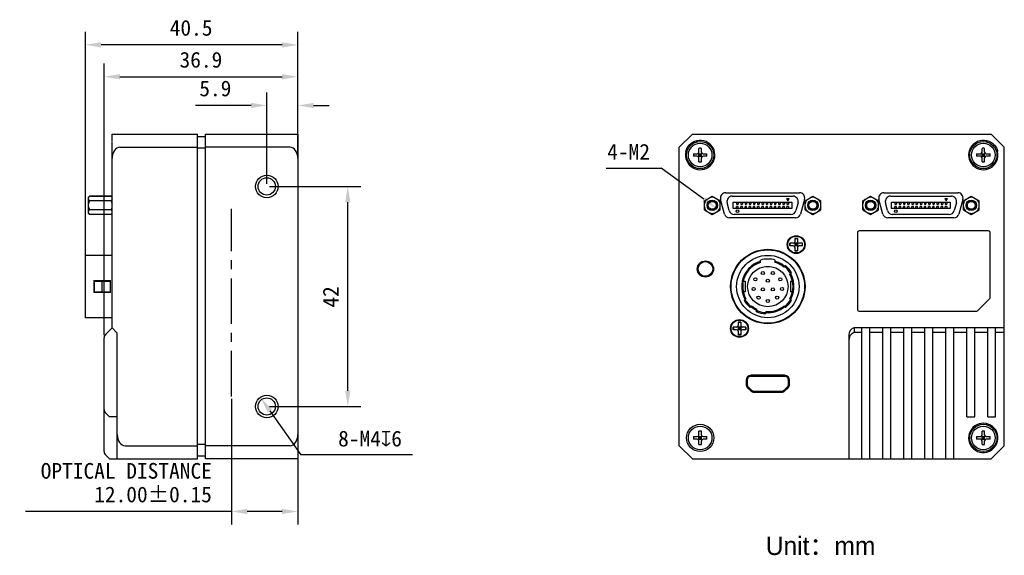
# Model space of a CAD drawing. Header units: millimetres. Extents: x 88 to 392, y 123 to 226.
# Tile 2 of 2: x 204 to 392, y 123 to 226. Entities that reach past the tile are written whole.
import ezdxf

# ---------------------------------------------------------------- set-up
doc = ezdxf.new("R2010")
doc.units = ezdxf.units.MM
doc.header["$LTSCALE"] = 23.1
doc.header["$PDMODE"] = 3
doc.header["$PDSIZE"] = 8
doc.linetypes.add('CENTER', pattern=[0.6, 0.375, -0.075, 0.075, -0.075])
doc.layers.get('0').update_dxf_attribs({"linetype": 'CONTINUOUS'})
doc.layers.get('Defpoints').update_dxf_attribs({"linetype": 'CONTINUOUS'})
for name, color, linetype in [('00_COMPONENTS', 7, 'CONTINUOUS'), ('05_ALL_CURVES', 7, 'CONTINUOUS'), ('51__DRAFT_DIMS', 7, 'CONTINUOUS')]:
    doc.layers.add(name, color=color, linetype=linetype)
doc.styles.get("Standard").update_dxf_attribs({"font": 'simfang.ttf'})
doc.dimstyles.new('DIMSTYLE_2', dxfattribs={"dimtxt": 3, "dimasz": 3, "dimexe": 2.5, "dimexo": 0.5, "dimtad": 1, "dimdsep": 46, "dimtxsty": 'STANDARD', "dimblk": '_FILLED', "dimblk1": '_FILLED', "dimblk2": '_FILLED', "dimcen": 0.09, "dimclrt": 3, "dimazin": 2, "dimtp": 0.1, "dimtm": 0.1, "dimtfac": 1, "dimtofl": 0, "dimtmove": 0, "dimatfit": 1, "dimldrblk": '_FILLED', "dimfxl": 1, "dimtolj": 1, "dimarcsym": 0})
doc.dimstyles.new('DIMSTYLE_3', dxfattribs={"dimtxt": 3, "dimasz": 3, "dimexe": 2.5, "dimexo": 0.5, "dimgap": 0.75, "dimtad": 1, "dimdsep": 46, "dimtxsty": 'STANDARD', "dimblk": '_FILLED', "dimblk1": '_FILLED', "dimblk2": '_FILLED', "dimcen": 0.09, "dimclrt": 3, "dimazin": 2, "dimtp": 0.3, "dimtm": 0.3, "dimtfac": 1, "dimtofl": 0, "dimtmove": 0, "dimatfit": 3, "dimldrblk": '_FILLED', "dimfxl": 1, "dimtolj": 1, "dimarcsym": 0})
doc.dimstyles.new('DIMSTYLE_4', dxfattribs={"dimtxt": 3, "dimasz": 3, "dimexe": 2.5, "dimexo": 0.5, "dimgap": 0.75, "dimtad": 1, "dimdsep": 46, "dimtxsty": 'STANDARD', "dimblk": '_FILLED', "dimblk1": '_FILLED', "dimblk2": '_FILLED', "dimcen": 0.09, "dimclrt": 3, "dimazin": 2, "dimtp": 0.1, "dimtm": 0.1, "dimtfac": 1, "dimtofl": 0, "dimtmove": 0, "dimatfit": 3, "dimldrblk": '_FILLED', "dimfxl": 1, "dimtolj": 1, "dimarcsym": 0})
doc.dimstyles.new('DIMSTYLE_5', dxfattribs={"dimtxt": 3, "dimasz": 3, "dimexe": 2.5, "dimexo": 0.5, "dimgap": 0.75, "dimtad": 1, "dimdsep": 46, "dimtxsty": 'STANDARD', "dimblk": '_FILLED', "dimblk1": '_FILLED', "dimblk2": '_FILLED', "dimcen": 0.09, "dimclrt": 3, "dimazin": 2, "dimtp": 0.2, "dimtm": 0.2, "dimtfac": 1, "dimtofl": 0, "dimtmove": 0, "dimatfit": 3, "dimldrblk": '_FILLED', "dimfxl": 1, "dimtolj": 1, "dimarcsym": 0})

# ---------------------------------------------------------------- blocks, each defined once
blk = doc.blocks.new('_FILLED')
at = {"color": 0, "linetype": 'ByBlock'}
blk.add_solid([(0, 0), (-1, 0.167), (-1, -0.167)], dxfattribs=at)
blk = doc.blocks.new('*D2')
at = {"layer": '51__DRAFT_DIMS', "color": 252, "lineweight": -2}
for p in [(251.51, 150.95), (278.71, 142.51)]:
    blk.add_line(p, (257.42, 142.51), dxfattribs=at)
at = {"layer": 'Defpoints', "color": 0}
for p in [(249.79, 153.41), (252.09, 150.13)]:
    blk.add_point(p, dxfattribs=at)
at = {"layer": '51__DRAFT_DIMS', "color": 252, "linetype": 'ByBlock', "lineweight": -2, "xscale": 3, "yscale": 3, "zscale": 3, "rotation": 125.0064317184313}
blk.add_blockref('_FILLED', (249.79, 153.41), dxfattribs=at)
at = {"layer": '51__DRAFT_DIMS', "color": 252, "insert": (264.55, 147.14), "char_height": 3, "attachment_point": 1, "line_spacing_factor": 0.9}
blk.add_mtext('\\A1;{8-M4{\\fgdt;x}6}', dxfattribs=at)
blk = doc.blocks.new('*D3')
at = {"layer": '51__DRAFT_DIMS', "color": 0, "lineweight": -2}
for p, q in [((219.94, 165.36), (219.94, 217.21)), ((256.87, 199.65), (256.87, 217.21))]:
    blk.add_line(p, q, dxfattribs=at)
at = {"layer": '51__DRAFT_DIMS', "color": 252, "lineweight": -2}
blk.add_line((222.94, 214.71), (253.87, 214.71), dxfattribs=at)
at = {"layer": 'Defpoints', "color": 0}
for p in [(256.87, 214.71), (256.87, 199.15), (219.94, 164.86)]:
    blk.add_point(p, dxfattribs=at)
at = {"layer": '51__DRAFT_DIMS', "color": 252, "linetype": 'ByBlock', "lineweight": -2, "xscale": 3, "yscale": 3, "zscale": 3, "rotation": 180}
blk.add_blockref('_FILLED', (219.94, 214.71), dxfattribs=at)
at = {"layer": '51__DRAFT_DIMS', "color": 252, "linetype": 'ByBlock', "lineweight": -2, "xscale": 3, "yscale": 3, "zscale": 3}
blk.add_blockref('_FILLED', (256.87, 214.71), dxfattribs=at)
at = {"layer": '51__DRAFT_DIMS', "color": 252, "insert": (238.38, 219.46), "char_height": 3, "attachment_point": 2, "line_spacing_factor": 0.9}
blk.add_mtext('\\A1;36.9', dxfattribs=at)
blk = doc.blocks.new('*D4')
at = {"layer": '51__DRAFT_DIMS', "color": 0, "lineweight": -2}
for p, q in [((251.44, 193.77), (268.89, 193.77)), ((251.44, 151.77), (268.89, 151.77))]:
    blk.add_line(p, q, dxfattribs=at)
at = {"layer": '51__DRAFT_DIMS', "color": 252, "lineweight": -2}
blk.add_line((266.39, 154.77), (266.39, 190.77), dxfattribs=at)
at = {"layer": 'Defpoints', "color": 0}
for p in [(250.94, 193.77), (266.39, 193.77), (250.94, 151.77)]:
    blk.add_point(p, dxfattribs=at)
at = {"layer": '51__DRAFT_DIMS', "color": 252, "linetype": 'ByBlock', "lineweight": -2, "xscale": 3, "yscale": 3, "zscale": 3}
for p, rotation in [((266.39, 193.77), 90), ((266.39, 151.77), 270)]:
    blk.add_blockref('_FILLED', p, dxfattribs=dict(at, rotation=rotation))
at = {"layer": '51__DRAFT_DIMS', "color": 252, "insert": (261.64, 172.68), "char_height": 3, "attachment_point": 2, "rotation": 90, "line_spacing_factor": 0.9}
blk.add_mtext('\\A1;42', dxfattribs=at)
blk = doc.blocks.new('*D5')
at = {"layer": '51__DRAFT_DIMS', "color": 0, "lineweight": -2}
for p, q in [((216.34, 171.32), (216.34, 223.3)), ((256.87, 199.65), (256.87, 223.3))]:
    blk.add_line(p, q, dxfattribs=at)
at = {"layer": '51__DRAFT_DIMS', "color": 252, "lineweight": -2}
blk.add_line((253.87, 220.8), (219.34, 220.8), dxfattribs=at)
at = {"layer": 'Defpoints', "color": 0}
for p in [(216.34, 220.8), (256.87, 199.15), (216.34, 170.82)]:
    blk.add_point(p, dxfattribs=at)
at = {"layer": '51__DRAFT_DIMS', "color": 252, "linetype": 'ByBlock', "lineweight": -2, "xscale": 3, "yscale": 3, "zscale": 3, "rotation": 180}
blk.add_blockref('_FILLED', (216.34, 220.8), dxfattribs=at)
at = {"layer": '51__DRAFT_DIMS', "color": 252, "linetype": 'ByBlock', "lineweight": -2, "xscale": 3, "yscale": 3, "zscale": 3}
blk.add_blockref('_FILLED', (256.87, 220.8), dxfattribs=at)
at = {"layer": '51__DRAFT_DIMS', "color": 252, "insert": (236.51, 225.55), "char_height": 3, "attachment_point": 2, "line_spacing_factor": 0.9}
blk.add_mtext('\\A1;40.5', dxfattribs=at)
blk = doc.blocks.new('*D6')
at = {"layer": '51__DRAFT_DIMS', "color": 252, "lineweight": -2}
for p in [(315.68, 197.26), (334.29, 191.35)]:
    blk.add_line(p, (326.17, 197.26), dxfattribs=at)
at = {"layer": 'Defpoints', "color": 0}
for p in [(335.1, 190.76), (336.71, 189.58)]:
    blk.add_point(p, dxfattribs=at)
at = {"layer": '51__DRAFT_DIMS', "color": 252, "linetype": 'ByBlock', "lineweight": -2, "xscale": 3, "yscale": 3, "zscale": 3, "rotation": 323.9103500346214}
blk.add_blockref('_FILLED', (336.71, 189.58), dxfattribs=at)
at = {"layer": '51__DRAFT_DIMS', "color": 252, "insert": (324.03, 201.89), "char_height": 3, "attachment_point": 3, "line_spacing_factor": 0.9}
blk.add_mtext('\\A1;4-M2', dxfattribs=at)
blk = doc.blocks.new('*D12')
at = {"layer": '51__DRAFT_DIMS', "color": 0, "lineweight": -2}
for p, q in [((250.94, 194.27), (250.94, 211.73)), ((256.87, 199.65), (256.87, 211.73))]:
    blk.add_line(p, q, dxfattribs=at)
at = {"layer": '51__DRAFT_DIMS', "color": 252, "lineweight": -2}
for p, q in [((247.94, 209.23), (237.35, 209.23)), ((259.87, 209.23), (262.87, 209.23))]:
    blk.add_line(p, q, dxfattribs=at)
at = {"layer": 'Defpoints', "color": 0}
for p in [(250.94, 209.23), (256.87, 199.15), (250.94, 193.77)]:
    blk.add_point(p, dxfattribs=at)
at = {"layer": '51__DRAFT_DIMS', "color": 252, "linetype": 'ByBlock', "lineweight": -2, "xscale": 3, "yscale": 3, "zscale": 3}
blk.add_blockref('_FILLED', (250.94, 209.23), dxfattribs=at)
at = {"layer": '51__DRAFT_DIMS', "color": 252, "linetype": 'ByBlock', "lineweight": -2, "xscale": 3, "yscale": 3, "zscale": 3, "rotation": 180}
blk.add_blockref('_FILLED', (256.87, 209.23), dxfattribs=at)
at = {"layer": '51__DRAFT_DIMS', "color": 252, "insert": (244.19, 213.98), "char_height": 3, "attachment_point": 3, "line_spacing_factor": 0.9}
blk.add_mtext('\\A1;5.9', dxfattribs=at)
blk = doc.blocks.new('*D13')
at = {"layer": '51__DRAFT_DIMS', "color": 0, "lineweight": -2}
for p, q in [((244.22, 153.2), (244.22, 129.23)), ((256.87, 145.89), (256.87, 129.23))]:
    blk.add_line(p, q, dxfattribs=at)
at = {"layer": '51__DRAFT_DIMS', "color": 252, "lineweight": -2}
for p, q in [((244.22, 131.73), (204.9, 131.73)), ((253.87, 131.73), (247.22, 131.73))]:
    blk.add_line(p, q, dxfattribs=at)
at = {"layer": 'Defpoints', "color": 0}
for p in [(244.22, 153.7), (256.87, 146.39), (244.22, 131.73)]:
    blk.add_point(p, dxfattribs=at)
at = {"layer": '51__DRAFT_DIMS', "color": 252, "linetype": 'ByBlock', "lineweight": -2, "xscale": 3, "yscale": 3, "zscale": 3, "rotation": 180}
blk.add_blockref('_FILLED', (244.22, 131.73), dxfattribs=at)
at = {"layer": '51__DRAFT_DIMS', "color": 252, "linetype": 'ByBlock', "lineweight": -2, "xscale": 3, "yscale": 3, "zscale": 3}
blk.add_blockref('_FILLED', (256.87, 131.73), dxfattribs=at)
at = {"layer": '51__DRAFT_DIMS', "color": 252, "insert": (240.47, 140.98), "char_height": 3, "attachment_point": 3, "line_spacing_factor": 0.9}
blk.add_mtext('\\A1;OPTICAL DISTANCE\\P12.00%%p0.15', dxfattribs=at)

msp = doc.modelspace()

# ---------------------------------------------------------------- linework, layer by layer
at = {"layer": '00_COMPONENTS', "color": 7}
for p, q in [((221.436, 202.492), (221.436, 203.77)), ((221.436, 203.77), (237.74, 203.77)), ((237.74, 141.77), (237.74, 203.77)), ((239.24, 203.268), (237.74, 203.268)), ((239.24, 141.77), (239.24, 203.77)), ((239.24, 203.77), (256.871, 203.77)), ((256.871, 203.77), (256.871, 141.77)), ((329.604, 201.27), (332.104, 203.77)), ((332.104, 203.77), (389.104, 203.77)), ((389.104, 203.77), (391.604, 201.27)), ((221.436, 200.469), (221.436, 202.383)), ((222.936, 201.27), (237.74, 201.27)), ((239.24, 201.06), (237.74, 201.06)), ((255.371, 201.27), (239.24, 201.27)), ((329.604, 144.27), (329.604, 201.27)), ((332.948, 202.492), (332.994, 202.297)), ((333.354, 200.32), (333.354, 201.044)), ((333.854, 200.32), (333.854, 201.044)), ((387.354, 200.32), (387.354, 201.044)), ((387.854, 200.32), (387.854, 201.044)), ((388.261, 202.492), (388.214, 202.297)), ((391.604, 144.27), (391.604, 201.27)), ((221.436, 166.77), (221.436, 200.427)), ((330.883, 200.427), (331.077, 200.38)), ((332.33, 200.02), (333.054, 200.02)), ((333.054, 199.52), (332.33, 199.52)), ((333.267, 199.432), (333.942, 200.108)), ((333.267, 200.108), (333.942, 199.432)), ((333.354, 200.02), (333.854, 200.02)), ((333.354, 199.52), (333.354, 200.02)), ((333.354, 199.77), (333.854, 199.77)), ((333.354, 199.52), (333.854, 199.52)), ((333.354, 198.496), (333.354, 199.22)), ((333.604, 199.52), (333.604, 200.02)), ((333.854, 199.52), (333.854, 200.02)), ((333.854, 198.496), (333.854, 199.22)), ((334.154, 200.02), (334.878, 200.02)), ((334.878, 199.52), (334.154, 199.52)), ((386.33, 200.02), (387.054, 200.02)), ((387.054, 199.52), (386.33, 199.52)), ((387.267, 199.432), (387.942, 200.108)), ((387.267, 200.108), (387.942, 199.432)), ((387.354, 200.02), (387.854, 200.02)), ((387.354, 199.52), (387.354, 200.02)), ((387.354, 199.77), (387.854, 199.77)), ((387.354, 199.52), (387.854, 199.52)), ((387.354, 198.496), (387.354, 199.22)), ((387.604, 199.52), (387.604, 200.02)), ((387.854, 199.52), (387.854, 200.02)), ((387.854, 198.496), (387.854, 199.22)), ((388.154, 200.02), (388.878, 200.02)), ((388.878, 199.52), (388.154, 199.52)), ((390.326, 200.427), (390.132, 200.38)), ((216.936, 191.702), (217.136, 191.902)), ((216.936, 188.636), (216.936, 191.702)), ((221.236, 191.902), (217.136, 191.902)), ((217.338, 191.918), (217.338, 191.902)), ((217.338, 191.918), (221.436, 191.918)), ((221.236, 191.902), (221.436, 191.702)), ((334.404, 191.034), (335.904, 191.9)), ((335.904, 191.9), (337.404, 191.034)), ((338.463, 192.57), (352.546, 192.57)), ((339.704, 191.918), (351.304, 191.918)), ((353.604, 191.034), (355.104, 191.9)), ((355.104, 191.9), (356.604, 191.034)), ((364.604, 191.036), (366.104, 191.902)), ((366.104, 191.902), (367.604, 191.036)), ((368.658, 192.57), (382.741, 192.57)), ((369.904, 191.918), (381.504, 191.918)), ((383.804, 191.036), (385.304, 191.902)), ((385.304, 191.902), (386.804, 191.036)), ((221.236, 191.036), (217.136, 191.036)), ((334.404, 189.302), (334.404, 191.034)), ((337.404, 189.302), (337.404, 191.034)), ((338.247, 188.511), (337.497, 191.311)), ((339.14, 189.159), (338.738, 190.659)), ((339.904, 190.768), (351.104, 190.768)), ((339.904, 189.568), (339.904, 190.768)), ((340.554, 190.768), (340.554, 190.368)), ((340.554, 190.368), (340.854, 190.368)), ((340.854, 189.968), (340.554, 189.968)), ((340.554, 189.568), (340.554, 189.968)), ((340.854, 190.768), (340.854, 190.368)), ((340.854, 189.568), (340.854, 189.968)), ((341.354, 190.768), (341.354, 190.368)), ((341.354, 190.368), (341.654, 190.368)), ((341.654, 189.968), (341.354, 189.968)), ((341.354, 189.568), (341.354, 189.968)), ((341.654, 190.768), (341.654, 190.368)), ((341.654, 189.568), (341.654, 189.968)), ((342.154, 190.768), (342.154, 190.368)), ((342.154, 190.368), (342.454, 190.368)), ((342.454, 189.968), (342.154, 189.968)), ((342.154, 189.568), (342.154, 189.968)), ((342.454, 190.768), (342.454, 190.368)), ((342.454, 189.568), (342.454, 189.968)), ((342.954, 190.768), (342.954, 190.368)), ((342.954, 190.368), (343.254, 190.368)), ((343.254, 189.968), (342.954, 189.968)), ((342.954, 189.568), (342.954, 189.968)), ((343.254, 190.768), (343.254, 190.368)), ((343.254, 189.568), (343.254, 189.968)), ((343.754, 190.768), (343.754, 190.368)), ((343.754, 190.368), (344.054, 190.368)), ((344.054, 189.968), (343.754, 189.968)), ((343.754, 189.568), (343.754, 189.968)), ((344.054, 190.768), (344.054, 190.368)), ((344.054, 189.568), (344.054, 189.968)), ((344.554, 190.768), (344.554, 190.368)), ((344.554, 190.368), (344.854, 190.368)), ((344.854, 189.968), (344.554, 189.968)), ((344.554, 189.568), (344.554, 189.968)), ((344.854, 190.768), (344.854, 190.368)), ((344.854, 189.568), (344.854, 189.968)), ((345.354, 190.768), (345.354, 190.368)), ((345.354, 190.368), (345.654, 190.368)), ((345.654, 189.968), (345.354, 189.968)), ((345.354, 189.568), (345.354, 189.968)), ((345.654, 190.768), (345.654, 190.368)), ((345.654, 189.568), (345.654, 189.968)), ((346.154, 190.768), (346.154, 190.368)), ((346.154, 190.368), (346.454, 190.368)), ((346.454, 189.968), (346.154, 189.968)), ((346.154, 189.568), (346.154, 189.968)), ((346.454, 190.768), (346.454, 190.368)), ((346.454, 189.568), (346.454, 189.968)), ((346.954, 190.768), (346.954, 190.368)), ((346.954, 190.368), (347.254, 190.368)), ((347.254, 189.968), (346.954, 189.968)), ((346.954, 189.568), (346.954, 189.968)), ((347.254, 190.768), (347.254, 190.368)), ((347.254, 189.568), (347.254, 189.968)), ((347.754, 190.768), (347.754, 190.368)), ((347.754, 190.368), (348.054, 190.368)), ((348.054, 189.968), (347.754, 189.968)), ((347.754, 189.568), (347.754, 189.968)), ((348.054, 190.768), (348.054, 190.368)), ((348.054, 189.568), (348.054, 189.968)), ((348.554, 190.768), (348.554, 190.368)), ((348.554, 190.368), (348.854, 190.368)), ((348.854, 189.968), (348.554, 189.968)), ((348.554, 189.568), (348.554, 189.968)), ((348.854, 190.768), (348.854, 190.368)), ((348.854, 189.568), (348.854, 189.968)), ((349.354, 190.768), (349.354, 190.368)), ((349.354, 190.368), (349.654, 190.368)), ((349.654, 189.968), (349.354, 189.968)), ((349.354, 189.568), (349.354, 189.968)), ((349.654, 190.768), (349.654, 190.368)), ((349.654, 189.568), (349.654, 189.968)), ((350.054, 191.451), (350.554, 191.451)), ((350.054, 191.451), (350.304, 191.018)), ((350.154, 190.768), (350.154, 190.368)), ((350.154, 190.368), (350.454, 190.368)), ((350.454, 189.968), (350.154, 189.968)), ((350.154, 189.568), (350.154, 189.968)), ((350.304, 191.018), (350.554, 191.451)), ((350.454, 190.768), (350.454, 190.368)), ((350.454, 189.968), (350.454, 189.568)), ((351.104, 190.768), (351.104, 189.568)), ((352.27, 190.659), (351.868, 189.159)), ((353.512, 191.311), (352.762, 188.511)), ((353.604, 189.302), (353.604, 191.034)), ((356.604, 189.302), (356.604, 191.034)), ((364.604, 189.304), (364.604, 191.036)), ((367.604, 189.304), (367.604, 191.036)), ((368.442, 188.511), (367.692, 191.311)), ((369.34, 189.159), (368.938, 190.659)), ((370.104, 190.768), (381.304, 190.768)), ((370.104, 189.568), (370.104, 190.768)), ((370.754, 190.768), (370.754, 190.368)), ((370.754, 190.368), (371.054, 190.368)), ((371.054, 189.968), (370.754, 189.968)), ((370.754, 189.568), (370.754, 189.968)), ((371.054, 190.768), (371.054, 190.368)), ((371.054, 189.568), (371.054, 189.968)), ((371.554, 190.768), (371.554, 190.368)), ((371.554, 190.368), (371.854, 190.368)), ((371.854, 189.968), (371.554, 189.968)), ((371.554, 189.568), (371.554, 189.968)), ((371.854, 190.768), (371.854, 190.368)), ((371.854, 189.568), (371.854, 189.968)), ((372.354, 190.768), (372.354, 190.368)), ((372.354, 190.368), (372.654, 190.368)), ((372.654, 189.968), (372.354, 189.968)), ((372.354, 189.568), (372.354, 189.968)), ((372.654, 190.768), (372.654, 190.368)), ((372.654, 189.568), (372.654, 189.968)), ((373.154, 190.768), (373.154, 190.368)), ((373.154, 190.368), (373.454, 190.368)), ((373.454, 189.968), (373.154, 189.968)), ((373.154, 189.568), (373.154, 189.968)), ((373.454, 190.768), (373.454, 190.368)), ((373.454, 189.568), (373.454, 189.968)), ((373.954, 190.768), (373.954, 190.368)), ((373.954, 190.368), (374.254, 190.368)), ((374.254, 189.968), (373.954, 189.968)), ((373.954, 189.568), (373.954, 189.968)), ((374.254, 190.768), (374.254, 190.368)), ((374.254, 189.568), (374.254, 189.968)), ((374.754, 190.768), (374.754, 190.368)), ((374.754, 190.368), (375.054, 190.368)), ((375.054, 189.968), (374.754, 189.968)), ((374.754, 189.568), (374.754, 189.968)), ((375.054, 190.768), (375.054, 190.368)), ((375.054, 189.568), (375.054, 189.968)), ((375.554, 190.768), (375.554, 190.368)), ((375.554, 190.368), (375.854, 190.368)), ((375.854, 189.968), (375.554, 189.968)), ((375.554, 189.568), (375.554, 189.968)), ((375.854, 190.768), (375.854, 190.368)), ((375.854, 189.568), (375.854, 189.968)), ((376.354, 190.768), (376.354, 190.368)), ((376.354, 190.368), (376.654, 190.368)), ((376.654, 189.968), (376.354, 189.968)), ((376.354, 189.568), (376.354, 189.968)), ((376.654, 190.768), (376.654, 190.368)), ((376.654, 189.568), (376.654, 189.968)), ((377.154, 190.768), (377.154, 190.368)), ((377.154, 190.368), (377.454, 190.368)), ((377.454, 189.968), (377.154, 189.968)), ((377.154, 189.568), (377.154, 189.968)), ((377.454, 190.768), (377.454, 190.368)), ((377.454, 189.568), (377.454, 189.968)), ((377.954, 190.768), (377.954, 190.368)), ((377.954, 190.368), (378.254, 190.368)), ((378.254, 189.968), (377.954, 189.968)), ((377.954, 189.568), (377.954, 189.968)), ((378.254, 190.768), (378.254, 190.368)), ((378.254, 189.568), (378.254, 189.968)), ((378.754, 190.768), (378.754, 190.368)), ((378.754, 190.368), (379.054, 190.368)), ((379.054, 189.968), (378.754, 189.968)), ((378.754, 189.568), (378.754, 189.968)), ((379.054, 190.768), (379.054, 190.368)), ((379.054, 189.568), (379.054, 189.968)), ((379.554, 190.768), (379.554, 190.368)), ((379.554, 190.368), (379.854, 190.368)), ((379.854, 189.968), (379.554, 189.968)), ((379.554, 189.568), (379.554, 189.968)), ((379.854, 190.768), (379.854, 190.368)), ((379.854, 189.568), (379.854, 189.968)), ((380.254, 191.451), (380.754, 191.451)), ((380.254, 191.451), (380.504, 191.018)), ((380.354, 190.768), (380.354, 190.368)), ((380.354, 190.368), (380.654, 190.368)), ((380.654, 189.968), (380.354, 189.968)), ((380.354, 189.568), (380.354, 189.968)), ((380.504, 191.018), (380.754, 191.451)), ((380.654, 190.768), (380.654, 190.368)), ((380.654, 189.968), (380.654, 189.568)), ((381.304, 190.768), (381.304, 189.568)), ((382.47, 190.659), (382.068, 189.159)), ((383.707, 191.311), (382.957, 188.511)), ((383.804, 189.304), (383.804, 191.036)), ((386.804, 189.304), (386.804, 191.036)), ((216.936, 188.638), (217.136, 188.438)), ((216.936, 188.636), (217.136, 188.436)), ((217.135, 188.437), (217.136, 188.436)), ((221.236, 189.304), (217.136, 189.304)), ((221.236, 188.438), (217.136, 188.438)), ((217.338, 188.436), (217.136, 188.436)), ((217.338, 188.438), (217.338, 188.418)), ((221.436, 188.418), (217.338, 188.418)), ((221.236, 188.438), (221.436, 188.638)), ((334.404, 189.302), (335.904, 188.436)), ((335.904, 188.436), (337.404, 189.302)), ((351.104, 189.568), (339.904, 189.568)), ((350.902, 188.418), (340.106, 188.418)), ((353.604, 189.302), (355.104, 188.436)), ((355.104, 188.436), (356.604, 189.302)), ((364.604, 189.304), (366.104, 188.438)), ((366.104, 188.438), (367.604, 189.304)), ((381.304, 189.568), (370.104, 189.568)), ((381.102, 188.418), (370.306, 188.418)), ((383.804, 189.304), (385.304, 188.438)), ((385.304, 188.438), (386.804, 189.304)), ((351.796, 187.77), (339.213, 187.77)), ((381.991, 187.77), (369.408, 187.77)), ((363.604, 184.97), (363.604, 170.27)), ((388.604, 185.27), (363.904, 185.27)), ((388.904, 172.594), (388.904, 184.97)), ((351.354, 182.918), (350.709, 182.918)), ((350.709, 182.418), (350.709, 182.918)), ((351.354, 182.418), (350.709, 182.418)), ((350.725, 182.918), (350.725, 182.418)), ((351.567, 182.33), (352.242, 183.006)), ((351.567, 183.006), (352.242, 182.33)), ((351.654, 183.863), (352.154, 183.863)), ((351.654, 183.863), (351.654, 183.218)), ((352.154, 183.847), (351.654, 183.847)), ((352.154, 182.918), (351.654, 182.918)), ((351.654, 182.918), (351.654, 182.418)), ((352.154, 182.668), (351.654, 182.668)), ((352.154, 182.418), (351.654, 182.418)), ((351.904, 182.918), (351.904, 182.418)), ((352.154, 183.863), (352.154, 183.218)), ((352.154, 182.918), (352.154, 182.418)), ((353.1, 182.918), (352.454, 182.918)), ((353.1, 182.418), (352.454, 182.418)), ((353.083, 182.918), (353.083, 182.418)), ((353.1, 182.418), (353.1, 182.918)), ((221.436, 180.618), (216.338, 180.618)), ((216.338, 168.719), (216.338, 180.617)), ((351.654, 182.118), (351.654, 181.472)), ((352.154, 181.489), (351.654, 181.489)), ((351.654, 181.472), (352.154, 181.472)), ((352.154, 182.118), (352.154, 181.472)), ((345.104, 179.259), (345.104, 179.728)), ((346.104, 178.497), (346.104, 178.468)), ((346.104, 178.468), (346.904, 178.468)), ((346.904, 178.468), (346.904, 178.497)), ((347.904, 179.259), (347.904, 179.728)), ((349.538, 178.388), (349.888, 178.682)), ((351.045, 177.303), (350.695, 177.009)), ((217.938, 175.818), (217.938, 173.518)), ((217.938, 175.818), (221.138, 175.818)), ((220.938, 175.748), (217.938, 175.748)), ((218.113, 175.468), (217.938, 175.468)), ((218.113, 173.668), (218.113, 175.668)), ((218.114, 175.668), (220.938, 175.668)), ((220.938, 175.668), (220.938, 175.818)), ((221.138, 173.518), (221.138, 175.818)), ((341.81, 175.668), (342.154, 175.668)), ((342.154, 175.668), (342.154, 173.668)), ((350.854, 175.668), (351.197, 175.668)), ((350.854, 175.668), (350.854, 173.668)), ((218.113, 174.488), (217.938, 174.488)), ((218.113, 173.888), (217.938, 173.888)), ((218.113, 173.818), (217.938, 173.818)), ((221.138, 173.518), (217.938, 173.518)), ((218.114, 173.668), (220.938, 173.668)), ((220.938, 173.518), (220.938, 173.668)), ((342.154, 173.668), (341.811, 173.668)), ((351.197, 173.668), (350.854, 173.668)), ((341.964, 172.033), (342.314, 172.327)), ((343.471, 170.948), (343.121, 170.654)), ((349.888, 170.654), (349.538, 170.948)), ((350.695, 172.327), (351.045, 172.033)), ((388.817, 172.382), (386.492, 170.058)), ((344.296, 169.905), (344.415, 170.346)), ((346.153, 169.881), (346.035, 169.439)), ((363.904, 169.97), (386.28, 169.97)), ((221.436, 168.718), (216.338, 168.718)), ((340.854, 167.863), (341.354, 167.863)), ((340.854, 167.863), (340.854, 167.218)), ((341.354, 167.847), (340.854, 167.847)), ((341.354, 167.863), (341.354, 167.218)), ((221.436, 166.77), (220.228, 165.563)), ((222.289, 165.916), (221.436, 166.77)), ((222.436, 145.113), (222.436, 165.563)), ((340.554, 166.918), (339.909, 166.918)), ((339.909, 166.418), (339.909, 166.918)), ((340.554, 166.418), (339.909, 166.418)), ((339.925, 166.918), (339.925, 166.418)), ((340.767, 167.006), (341.442, 166.33)), ((340.767, 166.33), (341.442, 167.006)), ((341.354, 166.918), (340.854, 166.918)), ((340.854, 166.918), (340.854, 166.418)), ((341.354, 166.668), (340.854, 166.668)), ((341.354, 166.418), (340.854, 166.418)), ((340.854, 166.118), (340.854, 165.472)), ((341.354, 165.489), (340.854, 165.489)), ((340.854, 165.472), (341.354, 165.472)), ((341.104, 166.918), (341.104, 166.418)), ((341.354, 166.918), (341.354, 166.418)), ((341.354, 166.118), (341.354, 165.472)), ((342.3, 166.918), (341.654, 166.918)), ((342.3, 166.418), (341.654, 166.418)), ((342.283, 166.918), (342.283, 166.418)), ((342.3, 166.418), (342.3, 166.918)), ((361.954, 165.356), (361.954, 141.77)), ((391.604, 166.77), (362.954, 166.77)), ((364.454, 141.77), (364.454, 166.77)), ((365.954, 141.77), (365.954, 166.77)), ((368.454, 141.77), (368.454, 166.77)), ((369.954, 141.77), (369.954, 166.77)), ((372.454, 141.77), (372.454, 166.77)), ((373.954, 141.77), (373.954, 166.77)), ((376.454, 141.77), (376.454, 166.77)), ((377.954, 141.77), (377.954, 166.77)), ((380.454, 141.77), (380.454, 166.77)), ((381.954, 141.77), (381.954, 166.77)), ((384.454, 149.77), (384.454, 166.77)), ((385.954, 149.77), (385.954, 166.77)), ((388.454, 149.77), (388.454, 166.77)), ((389.954, 149.77), (389.954, 166.77)), ((219.936, 143.184), (219.936, 164.856)), ((342.352, 156.772), (342.352, 156.025)), ((342.552, 156.772), (342.552, 156.025)), ((349.702, 157.722), (343.302, 157.722)), ((349.702, 157.522), (343.302, 157.522)), ((343.779, 157.55), (344.479, 157.55)), ((343.779, 157.522), (343.779, 157.55)), ((344.479, 157.522), (344.479, 157.55)), ((349.229, 157.55), (348.529, 157.55)), ((348.529, 157.522), (348.529, 157.55)), ((349.229, 157.522), (349.229, 157.55)), ((350.452, 156.025), (350.452, 156.772)), ((350.652, 156.025), (350.652, 156.772)), ((342.63, 155.354), (343.234, 154.75)), ((342.754, 155.229), (342.754, 155.514)), ((342.772, 155.495), (343.375, 154.891)), ((343.054, 154.985), (343.054, 155.212)), ((343.074, 155.035), (343.074, 155.192)), ((343.074, 155.035), (343.224, 154.885)), ((343.149, 154.96), (343.224, 155.035)), ((343.204, 154.835), (343.44, 154.835)), ((343.224, 155.042), (343.224, 155.035)), ((343.224, 155.035), (343.232, 155.035)), ((343.224, 154.885), (343.383, 154.885)), ((343.568, 154.535), (343.778, 154.535)), ((343.654, 154.715), (343.654, 154.535)), ((343.905, 154.672), (349.098, 154.672)), ((343.905, 154.472), (349.098, 154.472)), ((344.096, 154.666), (344.102, 154.672)), ((348.913, 154.666), (348.907, 154.672)), ((349.231, 154.535), (349.436, 154.535)), ((349.354, 154.535), (349.354, 154.717)), ((349.564, 154.835), (349.804, 154.835)), ((349.621, 154.885), (349.784, 154.885)), ((349.629, 154.891), (350.232, 155.495)), ((349.77, 154.75), (350.374, 155.354)), ((349.772, 155.035), (349.784, 155.035)), ((349.784, 155.035), (349.784, 155.047)), ((349.784, 155.035), (349.859, 154.96)), ((349.784, 154.885), (349.934, 155.035)), ((349.934, 155.035), (349.934, 155.197)), ((349.954, 154.985), (349.954, 155.217)), ((350.254, 155.519), (350.254, 155.234)), ((220.228, 150.477), (220.936, 149.77)), ((222.436, 149.77), (220.936, 149.77)), ((384.454, 149.77), (385.954, 149.77)), ((388.454, 149.77), (389.954, 149.77)), ((333.354, 146.32), (333.354, 147.044)), ((333.854, 146.32), (333.854, 147.044)), ((387.354, 146.32), (387.354, 147.044)), ((387.854, 146.32), (387.854, 147.044)), ((222.436, 143.048), (222.436, 145.113)), ((332.33, 146.02), (333.054, 146.02)), ((333.054, 145.52), (332.33, 145.52)), ((333.267, 146.108), (333.942, 145.432)), ((333.267, 145.432), (333.942, 146.108)), ((333.354, 146.02), (333.854, 146.02)), ((333.354, 145.52), (333.354, 146.02)), ((333.354, 145.77), (333.854, 145.77)), ((333.354, 145.52), (333.854, 145.52)), ((333.354, 144.496), (333.354, 145.22)), ((333.604, 145.52), (333.604, 146.02)), ((333.854, 145.52), (333.854, 146.02)), ((333.854, 144.496), (333.854, 145.22)), ((334.154, 146.02), (334.878, 146.02)), ((334.878, 145.52), (334.154, 145.52)), ((386.33, 146.02), (387.054, 146.02)), ((387.054, 145.52), (386.33, 145.52)), ((387.267, 146.108), (387.942, 145.432)), ((387.267, 145.432), (387.942, 146.108)), ((387.354, 146.02), (387.854, 146.02)), ((387.354, 145.52), (387.354, 146.02)), ((387.354, 145.77), (387.854, 145.77)), ((387.354, 145.52), (387.854, 145.52)), ((387.354, 144.496), (387.354, 145.22)), ((387.604, 145.52), (387.604, 146.02)), ((387.854, 145.52), (387.854, 146.02)), ((387.854, 144.496), (387.854, 145.22)), ((388.154, 146.02), (388.878, 146.02)), ((388.878, 145.52), (388.154, 145.52)), ((222.436, 141.77), (222.436, 143.048)), ((223.936, 144.27), (237.74, 144.27)), ((239.24, 144.48), (237.74, 144.48)), ((255.371, 144.27), (239.24, 144.27)), ((332.104, 141.77), (329.604, 144.27)), ((391.604, 144.27), (389.104, 141.77)), ((220.228, 142.477), (220.936, 141.77)), ((220.936, 141.77), (237.74, 141.77)), ((239.24, 142.272), (237.74, 142.272)), ((256.871, 141.77), (239.24, 141.77)), ((332.104, 141.77), (389.104, 141.77))]:
    msp.add_line(p, q, dxfattribs=at)
at = {"layer": '00_COMPONENTS', "color": 4}
for p, q in [((362.954, 166.77), (362.954, 165.916)), ((364.454, 165.916), (362.954, 165.916)), ((368.454, 165.916), (365.954, 165.916)), ((372.454, 165.916), (369.954, 165.916)), ((376.454, 165.916), (373.954, 165.916)), ((380.454, 165.916), (377.954, 165.916)), ((384.454, 165.916), (381.954, 165.916)), ((388.454, 165.916), (385.954, 165.916)), ((391.604, 165.916), (389.954, 165.916)), ((350.454, 156.023), (350.454, 156.77)), ((343.554, 154.54), (343.554, 154.76)), ((343.754, 154.688), (343.754, 154.535)), ((343.908, 154.67), (349.101, 154.67)), ((349.254, 154.535), (349.254, 154.689)), ((349.454, 154.762), (349.454, 154.542)), ((349.631, 154.889), (350.235, 155.493))]:
    msp.add_line(p, q, dxfattribs=at)
at = {"layer": '00_COMPONENTS', "color": 7}
for centre, radius in [((333.604, 199.77), 2.6), ((333.604, 199.77), 2.25), ((387.604, 199.77), 2.6), ((387.604, 199.77), 2.25), ((250.941, 193.77), 2.15), ((250.941, 193.77), 1.65), ((335.904, 190.168), 1), ((335.904, 190.168), 0.8), ((335.904, 190.168), 0.75), ((355.104, 190.168), 1), ((355.104, 190.168), 0.8), ((355.104, 190.168), 0.75), ((366.104, 190.17), 1), ((366.104, 190.17), 0.8), ((366.104, 190.168), 0.75), ((385.304, 190.17), 1), ((385.304, 190.17), 0.8), ((385.304, 190.168), 0.75), ((340.704, 189.068), 0.25), ((370.904, 189.068), 0.25), ((351.904, 182.668), 1.7), ((351.904, 182.668), 1.6), ((346.504, 174.668), 7.1), ((346.504, 174.668), 7), ((346.504, 174.668), 5.95), ((334.604, 178.018), 1.55), ((334.605, 178.02), 1.443), ((334.605, 178.02), 1.401), ((346.504, 174.668), 3.85), ((345.554, 177.248), 0.3), ((347.454, 177.248), 0.3), ((344.124, 176.048), 0.3), ((346.504, 175.768), 0.3), ((348.884, 176.048), 0.3), ((343.794, 174.188), 0.3), ((344.734, 172.558), 0.3), ((345.554, 174.118), 0.3), ((347.454, 174.118), 0.3), ((348.274, 172.558), 0.3), ((349.214, 174.188), 0.3), ((346.504, 171.918), 0.3), ((341.104, 166.668), 1.7), ((341.104, 166.668), 1.6), ((250.941, 151.77), 2.15), ((250.941, 151.77), 1.65), ((333.604, 145.77), 2.6), ((387.604, 145.77), 2.6), ((333.604, 145.77), 2.25), ((387.604, 145.77), 2.25)]:
    msp.add_circle(centre, radius, dxfattribs=at)
for centre, radius, start, end in [((333.604, 199.77), 2.8, 166.43356, 103.56644), ((333.601, 193.631), 7.417, 89.97205, 91.90365), ((333.608, 193.631), 7.417, 88.09635, 90.02795), ((387.604, 199.77), 2.8, 76.43356, 13.56644), ((387.601, 193.631), 7.417, 89.97205, 91.90365), ((387.608, 193.631), 7.417, 88.09635, 90.02795), ((339.745, 199.77), 7.419, 178.06882, 181.93118), ((333.054, 200.32), 0.3, 270, 360), ((333.054, 199.22), 0.3, 0, 90), ((334.154, 200.32), 0.3, 180, 270), ((334.154, 199.22), 0.3, 90, 180), ((327.464, 199.77), 7.419, 358.06882, 1.93118), ((393.745, 199.77), 7.419, 178.06882, 181.93118), ((387.054, 200.32), 0.3, 270, 360), ((387.054, 199.22), 0.3, 0, 90), ((388.154, 200.32), 0.3, 180, 270), ((388.154, 199.22), 0.3, 90, 180), ((381.464, 199.77), 7.419, 358.06882, 1.93118), ((333.601, 205.909), 7.417, 268.09635, 270.02795), ((333.608, 205.909), 7.417, 269.97205, 271.90365), ((387.601, 205.909), 7.417, 268.09635, 270.02795), ((387.608, 205.909), 7.417, 269.97205, 271.90365), ((335.904, 190.168), 1.532, 71.74034, 108.25966), ((338.463, 191.57), 1, 90, 195), ((339.704, 190.918), 1, 90, 195), ((351.304, 190.918), 1, 345, 90), ((352.546, 191.57), 1, 345, 90), ((355.104, 190.168), 1.532, 71.74034, 108.25966), ((366.104, 190.17), 1.532, 71.74034, 108.25966), ((368.658, 191.57), 1, 90, 195), ((369.904, 190.918), 1, 90, 195), ((381.504, 190.918), 1, 345, 90), ((382.741, 191.57), 1, 345, 90), ((385.304, 190.17), 1.532, 71.74034, 108.25966), ((335.904, 190.168), 1.532, 131.74034, 168.25966), ((335.904, 190.168), 1.532, 191.74034, 228.25966), ((335.904, 190.168), 1.532, 11.74034, 48.25966), ((335.904, 190.168), 1.532, 311.74034, 348.25966), ((355.104, 190.168), 1.532, 131.74034, 168.25966), ((355.104, 190.168), 1.532, 191.74034, 228.25966), ((355.104, 190.168), 1.532, 11.74034, 48.25966), ((355.104, 190.168), 1.532, 311.74034, 348.25966), ((366.104, 190.17), 1.532, 131.74034, 168.25966), ((366.104, 190.17), 1.532, 191.74034, 228.25966), ((366.104, 190.17), 1.532, 11.74034, 48.25966), ((366.104, 190.17), 1.532, 311.74034, 348.25966), ((385.304, 190.17), 1.532, 131.74034, 168.25966), ((385.304, 190.17), 1.532, 191.74034, 228.25966), ((385.304, 190.17), 1.532, 11.74034, 48.25966), ((385.304, 190.17), 1.532, 311.74034, 348.25966), ((218.165, 189.467), 1.457, 222.66653, 225.00583), ((335.904, 190.168), 1.532, 251.74034, 288.25966), ((339.213, 188.77), 1, 195, 270), ((340.106, 189.418), 1, 195, 270), ((350.902, 189.418), 1, 270, 345), ((351.796, 188.77), 1, 270, 345), ((355.104, 190.168), 1.532, 251.74034, 288.25966), ((366.104, 190.17), 1.532, 251.74034, 288.25966), ((369.408, 188.77), 1, 195, 270), ((370.306, 189.418), 1, 195, 270), ((381.102, 189.418), 1, 270, 345), ((381.991, 188.77), 1, 270, 345), ((385.304, 190.17), 1.532, 251.74034, 288.25966), ((363.904, 184.97), 0.3, 90, 180), ((388.604, 184.97), 0.3, 0, 90), ((351.354, 183.218), 0.3, 270, 360), ((351.354, 182.118), 0.3, 0, 90), ((352.454, 183.218), 0.3, 180, 270), ((352.454, 182.118), 0.3, 90, 180), ((346.504, 174.668), 5, 106.2602, 230.35839), ((346.504, 174.668), 4.8, 106.95776, 209.19308), ((346.504, 174.668), 5.25, 74.53399, 105.46601), ((346.504, 174.668), 5, 309.6416, 73.7398), ((346.504, 174.668), 4.8, 50.80692, 73.04224), ((346.504, 174.668), 5.25, 30.12911, 49.87089), ((346.504, 174.668), 4.8, 330.80692, 29.19308), ((346.504, 174.668), 5.25, 210.12911, 229.87089), ((346.504, 174.668), 4.8, 230.80692, 244.19308), ((346.504, 174.668), 4.8, 265.80692, 309.19308), ((346.504, 174.668), 5.25, 310.12911, 329.87089), ((388.604, 172.594), 0.3, 315, 360), ((346.504, 174.668), 5, 230.36976, 265.35902), ((346.504, 174.668), 5.25, 245.12911, 264.87089), ((346.504, 174.668), 5, 265.36976, 309.63024), ((363.904, 170.27), 0.3, 180, 270), ((386.28, 170.27), 0.3, 270, 315), ((340.554, 167.218), 0.3, 270, 360), ((341.654, 167.218), 0.3, 180, 270), ((220.936, 164.856), 1, 135, 180), ((221.936, 165.563), 0.5, 0, 45), ((340.554, 166.118), 0.3, 0, 90), ((341.654, 166.118), 0.3, 90, 180), ((343.302, 156.772), 0.95, 90, 180), ((343.302, 156.025), 0.95, 180, 225), ((343.302, 156.772), 0.75, 90, 180), ((343.302, 156.025), 0.75, 180, 225), ((349.702, 156.772), 0.95, 0, 90), ((349.702, 156.772), 0.75, 0, 90), ((349.702, 156.025), 0.75, 315, 360), ((349.702, 156.025), 0.95, 315, 360), ((343.204, 154.985), 0.15, 180, 210.5141), ((343.204, 154.985), 0.15, 239.49402, 270), ((343.905, 155.422), 0.95, 225, 270), ((343.905, 155.422), 0.75, 225, 270), ((343.778, 154.985), 0.45, 270, 315), ((349.231, 154.985), 0.45, 225, 270), ((349.098, 155.422), 0.75, 270, 315), ((349.098, 155.422), 0.95, 270, 315), ((349.804, 154.985), 0.15, 334.0888, 360), ((220.936, 151.184), 1, 180, 225), ((387.604, 145.77), 2.8, 346.43356, 283.56644), ((333.601, 139.631), 7.417, 89.97205, 91.90365), ((333.608, 139.631), 7.417, 88.09635, 90.02795), ((387.601, 139.631), 7.417, 89.97205, 91.90365), ((387.608, 139.631), 7.417, 88.09635, 90.02795), ((339.745, 145.77), 7.419, 178.06882, 181.93118), ((333.054, 146.32), 0.3, 270, 360), ((333.054, 145.22), 0.3, 0, 90), ((334.154, 146.32), 0.3, 180, 270), ((334.154, 145.22), 0.3, 90, 180), ((327.464, 145.77), 7.419, 358.06882, 1.93118), ((393.745, 145.77), 7.419, 178.06882, 181.93118), ((387.054, 146.32), 0.3, 270, 360), ((387.054, 145.22), 0.3, 0, 90), ((388.154, 146.32), 0.3, 180, 270), ((388.154, 145.22), 0.3, 90, 180), ((381.464, 145.77), 7.419, 358.06882, 1.93118), ((220.936, 143.184), 1, 180, 225), ((333.601, 151.909), 7.417, 268.09635, 270.02795), ((333.608, 151.909), 7.417, 269.97205, 271.90365), ((387.601, 151.909), 7.417, 268.09635, 270.02795), ((387.608, 151.909), 7.417, 269.97205, 271.90365)]:
    msp.add_arc(centre, radius, start, end, dxfattribs=at)
at = {"layer": '00_COMPONENTS', "color": 4}
for centre, start, end in [((349.704, 156.77), 0, 51.07612), ((349.704, 156.023), 315, 360), ((343.908, 155.42), 267.1875, 270), ((349.101, 155.42), 270, 315)]:
    msp.add_arc(centre, 0.75, start, end, dxfattribs=at)
at = {"layer": '00_COMPONENTS', "color": 7}
for centre, major_axis, start_param, end_param in [((222.936, 199.148), (0, 2.121), 0, 1.5707963), ((255.371, 199.148), (0, -2.121), 1.5707963, 3.1415927), ((362.954, 165.356), (0, 1.414), 0, 1.5707963), ((362.954, 164.356), (0, 1.414), 0.5480284, 1.5707963), ((223.936, 146.391), (0, 2.121), 1.5707963, 3.1415927), ((255.371, 146.391), (0, -2.121), 0, 1.5707963)]:
    msp.add_ellipse(centre, major_axis=major_axis, ratio=0.7071068, start_param=start_param, end_param=end_param, dxfattribs=at)
for points, knots in [([(330.883, 200.427), (330.928, 200.688), (331.093, 201.193), (331.559, 201.832), (332.196, 202.287), (332.693, 202.448), (332.948, 202.492)], [0, 0, 0, 0, 0.2563111, 0.5041087, 0.7506147, 1, 1, 1, 1]), ([(388.261, 202.492), (388.523, 202.446), (389.028, 202.281), (389.666, 201.816), (390.121, 201.179), (390.282, 200.681), (390.326, 200.427)], [0, 0, 0, 0, 0.256157, 0.503798, 0.750221, 1, 1, 1, 1]), ([(217.136, 191.902), (217.093, 191.859), (217.016, 191.774), (216.956, 191.675), (216.936, 191.625)], [0, 0, 0, 0, 0.5232235, 1, 1, 1, 1]), ([(221.236, 191.902), (221.278, 191.859), (221.355, 191.774), (221.415, 191.675), (221.436, 191.625)], [0, 0, 0, 0, 0.5232235, 1, 1, 1, 1]), ([(216.936, 191.313), (216.956, 191.262), (217.016, 191.163), (217.093, 191.078), (217.136, 191.036)], [0, 0, 0, 0, 0.4767781, 1, 1, 1, 1]), ([(217.136, 191.036), (217.07, 190.904), (216.993, 190.721), (216.945, 190.53), (216.936, 190.481)], [0, 0, 0, 0, 0.7497806, 1, 1, 1, 1]), ([(216.936, 189.858), (216.945, 189.81), (216.993, 189.619), (217.07, 189.436), (217.136, 189.304)], [0, 0, 0, 0, 0.25022, 1, 1, 1, 1]), ([(221.436, 191.313), (221.415, 191.262), (221.355, 191.163), (221.278, 191.078), (221.236, 191.036)], [0, 0, 0, 0, 0.4767781, 1, 1, 1, 1]), ([(221.236, 191.036), (221.302, 190.904), (221.378, 190.721), (221.426, 190.53), (221.436, 190.481)], [0, 0, 0, 0, 0.7497806, 1, 1, 1, 1]), ([(221.436, 189.858), (221.426, 189.81), (221.378, 189.619), (221.302, 189.436), (221.236, 189.304)], [0, 0, 0, 0, 0.25022, 1, 1, 1, 1]), ([(217.136, 189.304), (217.093, 189.261), (217.016, 189.176), (216.956, 189.077), (216.936, 189.027)], [0, 0, 0, 0, 0.5232235, 1, 1, 1, 1]), ([(216.936, 188.715), (216.956, 188.664), (217.016, 188.565), (217.093, 188.48), (217.136, 188.438)], [0, 0, 0, 0, 0.4767781, 1, 1, 1, 1]), ([(221.236, 189.304), (221.278, 189.261), (221.355, 189.176), (221.415, 189.077), (221.436, 189.027)], [0, 0, 0, 0, 0.5232235, 1, 1, 1, 1]), ([(221.436, 188.715), (221.415, 188.664), (221.355, 188.565), (221.278, 188.48), (221.236, 188.438)], [0, 0, 0, 0, 0.4767781, 1, 1, 1, 1]), ([(219.541, 174.668), (219.541, 174.752), (219.543, 175.085), (219.553, 175.418), (219.558, 175.668)], [0, 0, 0, 0, 0.2514369, 1, 1, 1, 1]), ([(219.558, 173.668), (219.557, 173.75), (219.548, 174.084), (219.541, 174.417), (219.541, 174.668)], [0, 0, 0, 0, 0.247986, 1, 1, 1, 1]), ([(362.954, 165.916), (362.909, 165.894), (362.725, 165.792), (362.554, 165.667), (362.433, 165.563)], [0, 0, 0, 0, 0.2401747, 1, 1, 1, 1]), ([(388.261, 143.048), (388.507, 143.107), (388.976, 143.323), (389.572, 143.803), (390.051, 144.398), (390.267, 144.867), (390.326, 145.113)], [0, 0, 0, 0, 0.2498386, 0.4999996, 0.7501613, 1, 1, 1, 1])]:
    msp.add_open_spline(points, degree=3, knots=knots, dxfattribs=at)
at = {"layer": '05_ALL_CURVES', "color": 252, "linetype": 'CENTER'}
msp.add_line((244.221, 153.699), (244.221, 189.487), dxfattribs=at)

# ---------------------------------------------------------------- texts
at = {"insert": (346.109, 126.918), "char_height": 3.5, "width": 73.78296, "attachment_point": 1}
msp.add_mtext('{\\fFZLanTingHei-R-GBK|b0|i0|c134|p2;Unit：mm}', dxfattribs=at)

# ---------------------------------------------------------------- dimensions: what is measured, and where the dimension line sits
at = {"layer": '51__DRAFT_DIMS', "color": 252}
for base, p1, p2, text, dimstyle, picture, middle in [((216.338, 220.803), (256.871, 199.148), (216.338, 170.817), '40.5', 'DIMSTYLE_3', '*D5', (236.507, 220.803)), ((250.941, 209.225), (256.871, 199.148), (250.941, 193.77), '5.9', 'DIMSTYLE_4', '*D12', (241.148, 209.225)), ((244.221, 131.733), (256.871, 146.391), (244.221, 153.699), 'OPTICAL DISTANCE\\P12.00%%p0.15', 'DIMSTYLE_5', '*D13', (223.062, 131.733))]:
    dim = msp.add_linear_dim(base=base, p1=p1, p2=p2, angle=180, text=text, dimstyle=dimstyle, override={"dimclrd": 252, "dimclrt": 252}, dxfattribs=at)
    dim.commit()
    dim.dimension.update_dxf_attribs({"geometry": picture, "text_midpoint": middle, "dimtype": 160})
dim = msp.add_linear_dim(base=(256.871, 214.712), p1=(219.936, 164.856), p2=(256.871, 199.148), text='36.9', dimstyle='DIMSTYLE_3', override={"dimclrd": 252, "dimclrt": 252}, dxfattribs=at)
dim.commit()
dim.dimension.update_dxf_attribs({"geometry": '*D3', "text_midpoint": (238.377, 214.712), "dimtype": 160})
for p1, p2, text, picture, middle in [((335.096, 190.757), (336.712, 189.579), '4-M<>', '*D6', (319.853, 197.261)), ((252.088, 150.132), (249.793, 153.408), '{8-M<>{\\fgdt;x}6}', '*D2', (271.633, 142.512))]:
    dim = msp.add_diameter_dim_2p(p1=p1, p2=p2, text=text, dimstyle='DIMSTYLE_2', override={"dimtih": 1, "dimtoh": 1, "dimpost": '<>', "dimclrd": 252, "dimclrt": 252}, dxfattribs=at)
    dim.commit()
    dim.dimension.update_dxf_attribs({"geometry": picture, "text_midpoint": middle, "dimtype": 163})
dim = msp.add_linear_dim(base=(266.392, 193.77), p1=(250.941, 151.77), p2=(250.941, 193.77), angle=90, dimstyle='DIMSTYLE_4', override={"dimclrd": 252, "dimclrt": 252}, dxfattribs=at)
dim.commit()
dim.dimension.update_dxf_attribs({"geometry": '*D4', "text_midpoint": (266.392, 172.679), "dimtype": 160})

doc.saveas('drawing.dxf')
